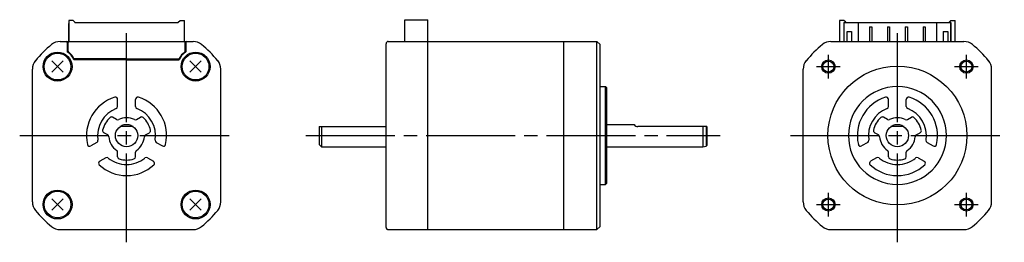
# Model space of a CAD drawing. Extents: x -197 to 24, y -24 to 26.
import ezdxf

# ---------------------------------------------------------------- set-up
doc = ezdxf.new("R2010")
doc.units = 0
doc.header["$MEASUREMENT"] = 0
doc.linetypes.add('CENTER', pattern=[27, 20, -2, 3, -2])
doc.layers.get('0').update_dxf_attribs({"linetype": 'CONTINUOUS'})

# ---------------------------------------------------------------- blocks, each defined once
blk = doc.blocks.new('A$C7F465F03')
for p, q in [((-186.07, 25.9), (-186.07, 21.15)), ((-185.07, 25.9), (-186.07, 25.9)), ((-186.07, 21.15), (-186.07, 25.2)), ((-184.67, 25.5), (-185.07, 25.9)), ((-184.67, 25.4), (-184.67, 25.5)), ((-184.67, 25.4), (-161.47, 25.4)), ((-181.87, 25.4), (-164.27, 25.4)), ((-164.27, 25.4), (-161.47, 25.4)), ((-161.47, 25.5), (-161.07, 25.9)), ((-161.47, 25.4), (-161.47, 25.5)), ((-161.07, 25.9), (-160.07, 25.9)), ((-160.07, 21.15), (-160.07, 25.9)), ((-160.07, 21.15), (-160.07, 25.2)), ((-110.61, 21.15), (-110.61, 26.05)), ((-110.61, 26.05), (-105.41, 26.05)), ((-105.41, 21.15), (-105.41, 26.05)), ((-13, 25.9), (-13, 21.15)), ((-12, 25.9), (-13, 25.9)), ((-11.6, 25.5), (-12, 25.9)), ((-12, 25.4), (-11.6, 25.4)), ((-12, 25.4), (-12, 21.15)), ((-11.95, 21.15), (-11.95, 25.4)), ((-11.95, 25.4), (-8.8, 25.4)), ((-11.6, 25.4), (-11.6, 25.5)), ((-8.8, 25.4), (-8.8, 21.15)), ((-8.8, 25.4), (8.8, 25.4)), ((-6.25, 24.45), (-6.25, 21.15)), ((-6.25, 24.45), (-5.75, 24.45)), ((-5.75, 24.45), (-5.75, 21.15)), ((-2.25, 24.45), (-2.25, 21.15)), ((-2.25, 24.45), (-1.75, 24.45)), ((-1.75, 24.45), (-1.75, 21.15)), ((1.75, 24.45), (2.25, 24.45)), ((1.75, 24.45), (1.75, 21.15)), ((2.25, 24.45), (2.25, 21.15)), ((5.75, 24.45), (6.25, 24.45)), ((5.75, 24.45), (5.75, 21.15)), ((6.25, 24.45), (6.25, 21.15)), ((8.8, 25.4), (8.8, 21.15)), ((8.8, 25.4), (11.95, 25.4)), ((11.6, 25.5), (12, 25.9)), ((11.6, 25.4), (11.6, 25.5)), ((12, 25.4), (11.6, 25.4)), ((11.95, 25.4), (11.95, 21.15)), ((12, 25.9), (13, 25.9)), ((12, 25.4), (12, 21.15)), ((13, 21.15), (13, 25.9)), ((-11.95, 23.6), (-12, 23.6)), ((-11.3, 23.4), (-10.3, 23.4)), ((-11.3, 21.15), (-11.3, 23.4)), ((-10.3, 23.4), (-10.3, 21.15)), ((10.3, 23.4), (11.3, 23.4)), ((10.3, 23.4), (10.3, 21.15)), ((11.3, 23.4), (11.3, 21.15)), ((11.95, 23.6), (12, 23.6)), ((-187.99, 21.15), (-158.14, 21.15)), ((-186.37, 20.95), (-186.37, 18.84)), ((-186.19, 18.94), (-186.19, 20.95)), ((-159.94, 18.94), (-159.94, 20.95)), ((-159.77, 20.95), (-159.77, 18.84)), ((-114.81, -20.65), (-114.81, 20.65)), ((-114.32, 21.15), (-105.41, 21.15)), ((-105.41, -21.15), (-105.41, 21.15)), ((-105.41, 21.15), (-74.91, 21.15)), ((-74.91, -21.15), (-74.91, 21.15)), ((-74.91, 21.15), (-67.46, 21.15)), ((-67.46, -21.15), (-67.46, 21.15)), ((-67.46, 21.15), (-66.76, 20.45)), ((-66.76, -20.45), (-66.76, 20.45)), ((-66.76, -20.3), (-66.76, 20.3)), ((-14.93, 21.15), (14.93, 21.15)), ((-189.84, 16.77), (-187.29, 14.23)), ((-189.84, 14.23), (-187.29, 16.77)), ((-173.07, 17.05), (-184.88, 17.05)), ((-173.07, 17.25), (-184.73, 17.25)), ((-173.07, 17.25), (-161.4, 17.25)), ((-173.07, 17.05), (-161.25, 17.05)), ((-158.84, 16.77), (-156.29, 14.23)), ((-158.84, 14.23), (-156.29, 16.77)), ((-194.22, -14.93), (-194.22, 14.93)), ((-151.92, -14.93), (-151.92, 14.93)), ((-21.15, -14.93), (-21.15, 14.93)), ((21.15, -14.93), (21.15, 14.93)), ((-66.76, 11), (-65.56, 11)), ((-65.56, -11), (-65.56, 11)), ((-65.56, 11), (-65.26, 10.7)), ((-65.26, -10.7), (-65.26, 10.7)), ((-175.07, 6.54), (-175.07, 8.12)), ((-171.07, 6.54), (-171.07, 8.12)), ((-2, 6.54), (-2, 8.12)), ((2, 6.54), (2, 8.12)), ((-175.31, 3.6), (-176.2, 4.12)), ((-170.83, 3.6), (-169.93, 4.12)), ((-65.26, 2.5), (-59.12, 2.5)), ((-2.24, 3.6), (-3.13, 4.12)), ((2.24, 3.6), (3.13, 4.12)), ((-177.31, 0.14), (-178.2, 0.65)), ((-171.57, 2), (-174.57, 2)), ((-168.83, 0.14), (-167.94, 0.65)), ((-129.81, 2), (-129.81, -2)), ((-129.81, 2), (-114.81, 2)), ((-129.31, 2), (-129.31, -2.5)), ((-42.76, 2), (-58.26, 2)), ((-43.71, 2), (-43.71, -2.5)), ((-42.96, 2), (-42.96, -2.4)), ((-42.76, 2), (-42.76, -2.2)), ((-4.24, 0.14), (-5.13, 0.65)), ((1.5, 2), (-1.5, 2)), ((4.24, 0.14), (5.13, 0.65)), ((-179.73, -1.54), (-181.1, -2.33)), ((-166.4, -1.54), (-165.03, -2.33)), ((-129.81, -2), (-129.31, -2.5)), ((-42.96, -2.4), (-42.76, -2.2)), ((-6.66, -1.54), (-8.04, -2.33)), ((6.66, -1.54), (8.04, -2.33)), ((-175.07, -4.77), (-175.07, -3.74)), ((-171.07, -4.77), (-171.07, -3.74)), ((-129.31, -2.5), (-114.81, -2.5)), ((-65.26, -2.5), (-43.71, -2.5)), ((-43.71, -2.5), (-42.96, -2.4)), ((-2, -4.77), (-2, -3.74)), ((2, -4.77), (2, -3.74)), ((-177.73, -5), (-179.1, -5.79)), ((-168.4, -5), (-167.03, -5.79)), ((-4.66, -5), (-6.04, -5.79)), ((4.66, -5), (6.04, -5.79)), ((-66.71, -11), (-65.56, -11)), ((-65.56, -11), (-65.26, -10.7)), ((-189.84, -14.23), (-187.29, -16.77)), ((-189.84, -16.77), (-187.29, -14.23)), ((-158.84, -14.23), (-156.29, -16.77)), ((-158.84, -16.77), (-156.29, -14.23)), ((-187.99, -21.15), (-158.14, -21.15)), ((-114.31, -21.15), (-105.41, -21.15)), ((-105.41, -21.15), (-74.91, -21.15)), ((-74.91, -21.15), (-67.46, -21.15)), ((-67.46, -21.15), (-66.76, -20.45)), ((-14.93, -21.15), (14.93, -21.15))]:
    blk.add_line(p, q)
at = {"linetype": 'CENTER'}
for p, q in [((-173.07, -24), (-173.07, 24)), ((0, -24), (0, 24)), ((-15.5, 12.84), (-15.5, 18.16)), ((15.5, 12.84), (15.5, 18.16)), ((-18.16, 15.5), (-12.84, 15.5)), ((12.84, 15.5), (18.16, 15.5)), ((-197.07, 0), (-149.07, 0)), ((-132.81, 0), (-39.76, 0)), ((-24, 0), (24, 0)), ((-15.5, -18.16), (-15.5, -12.84)), ((15.5, -18.16), (15.5, -12.84)), ((-18.16, -15.5), (-12.84, -15.5)), ((12.84, -15.5), (18.16, -15.5))]:
    blk.add_line(p, q, dxfattribs=at)
for centre, radius in [((-188.57, 15.5), 3.25), ((-188.57, 15.5), 3), ((-157.57, 15.5), 3.25), ((-157.57, 15.5), 3), ((-15.5, 15.5), 1.5), ((-15.5, 15.5), 1.23), ((0, 0), 15.6), ((15.5, 15.5), 1.5), ((15.5, 15.5), 1.23), ((-188.57, -15.5), 3.25), ((-188.57, -15.5), 3), ((-157.57, -15.5), 3.25), ((-157.57, -15.5), 3), ((-15.5, -15.5), 1.5), ((-15.5, -15.5), 1.23), ((15.5, -15.5), 1.5), ((15.5, -15.5), 1.23)]:
    blk.add_circle(centre, radius)
at = {"ltscale": 0.777664}
for centre in [(-173.07, 0), (0, 0)]:
    blk.add_circle(centre, 2.5, dxfattribs=at)
for centre, radius, start, end in [((-173.07, 0), 26.5, 129.4355, 140.5645), ((-187.99, 18.15), 3, 90, 129.4355), ((-186.57, 20.95), 0.2, 0, 90), ((-185.99, 20.95), 0.2, 90, 180), ((-160.14, 20.95), 0.2, 0, 90), ((-159.57, 20.95), 0.2, 90, 180), ((-158.14, 18.15), 3, 50.5645, 90), ((-173.07, 0), 26.5, 39.4355, 50.5645), ((-114.31, 20.65), 0.5, 90, 180), ((0, 0), 26.5, 129.4355, 140.5645), ((-14.93, 18.15), 3, 90, 129.4355), ((14.93, 18.15), 3, 50.5645, 90), ((0, 0), 26.5, 39.4355, 50.5645), ((-188.57, 15.5), 4, 22.799, 56.633), ((-185.99, 18.94), 0.2, 180, 233.2133), ((-188.57, 15.5), 4.1, 26.9677, 53.2133), ((-157.57, 15.5), 4, 123.367, 157.201), ((-157.57, 15.5), 4.1, 126.7867, 153.0323), ((-160.14, 18.94), 0.2, 306.7867, 0), ((-191.22, 14.93), 3, 140.5645, 180), ((-184.73, 17.45), 0.2, 206.9677, 270), ((-161.4, 17.45), 0.2, 270, 333.0323), ((-154.92, 14.93), 3, 0, 39.4355), ((-18.15, 14.93), 3, 140.5645, 180), ((18.15, 14.93), 3, 0, 39.4355), ((0, 0), 11, 90, 270), ((0, 0), 11, 270, 90), ((-173.07, 0), 9, 107.1047, 192.8955), ((-175.57, 8.12), 0.5, 0.0001, 107.1047), ((-170.57, 8.12), 0.5, 72.8953, 179.9999), ((-173.07, 0), 9, 347.1045, 72.8953), ((0, 0), 9, 107.1047, 192.8955), ((-2.5, 8.12), 0.5, 0.0001, 107.1047), ((2.5, 8.12), 0.5, 72.8953, 179.9999), ((0, 0), 9, 347.1045, 72.8953), ((-173.07, 0), 6.5, 110.9249, 189.0752), ((-175.57, 6.54), 0.5, 290.9249, 0.0001), ((-170.57, 6.54), 0.5, 179.9999, 249.0751), ((-173.07, 0), 6.5, 350.9248, 69.0751), ((0, 0), 6.5, 110.9249, 189.0752), ((-2.5, 6.54), 0.5, 290.9249, 0.0001), ((2.5, 6.54), 0.5, 179.9999, 249.0751), ((0, 0), 6.5, 350.9248, 69.0751), ((-173.07, 0), 5.5, 132.5475, 167.4627), ((-176.45, 3.68), 0.5, 60.0009, 132.5475), ((-175.06, 4.04), 0.5, 240.0009, 296.2572), ((-173.07, 0), 4, 90, 116.2572), ((-173.07, 0), 4, 63.7428, 90), ((-171.08, 4.04), 0.5, 243.7428, 299.9991), ((-169.68, 3.68), 0.5, 47.4525, 119.9991), ((-173.07, 0), 5.5, 12.5373, 47.4525), ((-58.26, 3), 1, 210.431, 270), ((0, 0), 5.5, 132.5475, 167.4627), ((-3.38, 3.68), 0.5, 60.0009, 132.5475), ((-1.99, 4.04), 0.5, 240.0009, 296.2572), ((0, 0), 4, 90, 116.2572), ((0, 0), 4, 63.7428, 90), ((1.99, 4.04), 0.5, 243.7428, 299.9991), ((3.38, 3.68), 0.5, 47.4525, 119.9991), ((0, 0), 5.5, 12.5373, 47.4525), ((-177.95, 1.09), 0.5, 167.4625, 240.0013), ((-177.56, -0.29), 0.5, 3.7552, 60.0013), ((-168.58, -0.29), 0.5, 119.9987, 176.2448), ((-168.19, 1.09), 0.5, 299.9987, 12.5375), ((-4.88, 1.09), 0.5, 167.4625, 240.0013), ((-4.49, -0.29), 0.5, 3.7552, 60.0013), ((4.49, -0.29), 0.5, 119.9987, 176.2448), ((4.88, 1.09), 0.5, 299.9987, 12.5375), ((-181.35, -1.9), 0.5, 192.8955, 300.0001), ((-179.98, -1.1), 0.5, 300.0001, 9.0752), ((-173.07, 0), 4, 183.7552, 236.251), ((-173.07, 0), 4, 303.749, 356.2448), ((-166.15, -1.1), 0.5, 170.9248, 239.9999), ((-164.78, -1.9), 0.5, 239.9999, 347.1045), ((-8.29, -1.9), 0.5, 192.8955, 300.0001), ((-6.91, -1.1), 0.5, 300.0001, 9.0752), ((0, 0), 4, 183.7552, 236.251), ((0, 0), 4, 303.749, 356.2448), ((6.91, -1.1), 0.5, 170.9248, 239.9999), ((8.29, -1.9), 0.5, 239.9999, 347.1045), ((-175.57, -3.74), 0.5, 0, 56.251), ((-170.57, -3.74), 0.5, 123.749, 180), ((-2.5, -3.74), 0.5, 0, 56.251), ((2.5, -3.74), 0.5, 123.749, 180), ((-178.85, -6.23), 0.5, 120, 227.1047), ((-173.07, 0), 9, 227.1047, 270), ((-177.48, -5.43), 0.5, 50.9248, 120), ((-173.07, 0), 6.5, 230.9251, 270), ((-174.57, -4.77), 0.5, 180, 252.5424), ((-173.07, 0), 5.5, 252.5424, 270), ((-173.07, 0), 6.5, 270, 309.0749), ((-173.07, 0), 5.5, 270, 287.4576), ((-173.07, 0), 9, 270, 312.8953), ((-171.57, -4.77), 0.5, 287.4576, 0), ((-168.65, -5.43), 0.5, 60, 129.0752), ((-167.28, -6.23), 0.5, 312.8953, 60), ((-5.79, -6.23), 0.5, 120, 227.1047), ((0, 0), 9, 227.1047, 270), ((-4.41, -5.43), 0.5, 50.9248, 120), ((0, 0), 6.5, 230.9251, 270), ((-1.5, -4.77), 0.5, 180, 252.5424), ((0, 0), 5.5, 252.5424, 270), ((0, 0), 6.5, 270, 309.0749), ((0, 0), 5.5, 270, 287.4576), ((0, 0), 9, 270, 312.8953), ((1.5, -4.77), 0.5, 287.4576, 0), ((4.41, -5.43), 0.5, 60, 129.0752), ((5.79, -6.23), 0.5, 312.8953, 60), ((-191.22, -14.93), 3, 180, 219.4355), ((-154.92, -14.93), 3, 320.5645, 0), ((-18.15, -14.93), 3, 180, 219.4355), ((18.15, -14.93), 3, 320.5645, 0), ((-173.07, 0), 26.5, 219.4355, 230.5645), ((-173.07, 0), 26.5, 309.4355, 320.5645), ((0, 0), 26.5, 219.4355, 230.5645), ((0, 0), 26.5, 309.4355, 320.5645), ((-187.99, -18.15), 3, 230.5645, 270), ((-158.14, -18.15), 3, 270, 309.4355), ((-114.31, -20.65), 0.5, 180, 270), ((-14.93, -18.15), 3, 230.5645, 270), ((14.93, -18.15), 3, 270, 309.4355)]:
    blk.add_arc(centre, radius, start, end)

msp = doc.modelspace()

# ---------------------------------------------------------------- block references
msp.add_blockref('A$C7F465F03', (0, 0))

doc.saveas('drawing.dxf')
